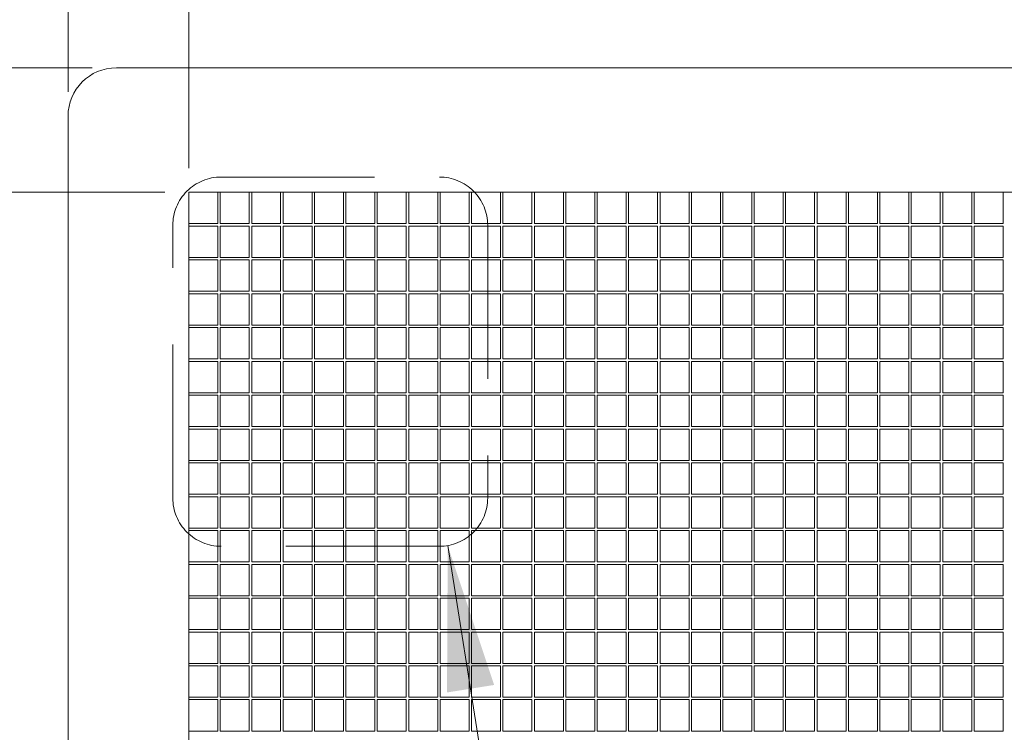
# Model space of a CAD drawing. Extents: x -299 to 677, y 13 to 274.
# Tile 8 of 16: x 457 to 478, y 140 to 155. Entities that reach past the tile are written whole.
import ezdxf

# ---------------------------------------------------------------- set-up
doc = ezdxf.new("R2010")
doc.units = 0
doc.linetypes.add('HIDDEN2', pattern=[4.7625, 3.175, -1.5875])
doc.layers.get('DEFPOINTS').update_dxf_attribs({"color": 252, "linetype": 'CONTINUOUS'})
for name, color, linetype, lineweight in [('-Dim_mm', 5, 'CONTINUOUS', 13), ('-Text', 7, 'CONTINUOUS', 9), ('AA Detail', 6, 'CONTINUOUS', 20), ('ACTIVE_AREA', 6, 'CONTINUOUS', 0), ('Detail Circle', 132, 'HIDDEN2', 20), ('VIEW_AREA', 44, 'CONTINUOUS', 20)]:
    doc.layers.add(name, color=color, linetype=linetype, lineweight=lineweight)
doc.styles.add('STYLE1', font='ARIAL.TTF')
doc.dimstyles.new('LO_mm', dxfattribs={"dimtxt": 2.6666, "dimasz": 3, "dimexe": 0.5, "dimexo": 0.5, "dimgap": 0.5, "dimtad": 1, "dimzin": 4, "dimdsep": 46, "dimtxsty": 'STYLE1', "dimcen": -2.5, "dimclrd": 256, "dimclre": 256, "dimclrt": 256, "dimadec": 0, "dimazin": 0, "dimtp": 0.5, "dimtm": 0.5, "dimtfac": 1, "dimtmove": 0, "dimatfit": 1, "dimfxl": 0, "dimtolj": 1, "dimtzin": 0, "dimlwd": -1, "dimlwe": -1, "dimarcsym": 0})

# ---------------------------------------------------------------- blocks, each defined once
blk = doc.blocks.new('va')
at = {"layer": 'VIEW_AREA'}
for p, q in [((453.829, 176.903), (534.779, 176.903)), ((452.829, 175.903), (452.829, 150.403))]:
    blk.add_line(p, q, dxfattribs=at)
blk.add_arc((453.829, 175.903), 1, 90, 180, dxfattribs=at)
blk = doc.blocks.new('*D65')
at = {"layer": '-Dim_mm'}
for p, q in [((460.28, 151.027), (436.088, 151.027)), ((436.588, 148.027), (436.588, 131.677)), ((460.28, 128.677), (436.088, 128.677))]:
    blk.add_line(p, q, dxfattribs=at)
for points in [[(436.088, 148.027), (437.088, 148.027), (436.588, 151.027)], [(436.088, 131.677), (437.088, 131.677), (436.588, 128.677)]]:
    blk.add_solid(points, dxfattribs=at)
at = {"layer": 'DEFPOINTS', "color": 0}
for p in [(460.78, 151.027), (436.588, 128.677), (460.78, 128.677)]:
    blk.add_point(p, dxfattribs=at)
at = {"layer": '-Dim_mm', "insert": (434.726, 139.852), "char_height": 2.6666, "attachment_point": 5, "rotation": 90, "style": 'STYLE1'}
blk.add_mtext('\\A1;22.35 AA', dxfattribs=at)
blk = doc.blocks.new('*D66')
at = {"layer": '-Dim_mm'}
for p, q in [((458.78, 153.602), (429.421, 153.602)), ((429.921, 150.602), (429.921, 129.102)), ((458.78, 126.102), (429.421, 126.102))]:
    blk.add_line(p, q, dxfattribs=at)
for points in [[(429.421, 150.602), (430.421, 150.602), (429.921, 153.602)], [(429.421, 129.102), (430.421, 129.102), (429.921, 126.102)]]:
    blk.add_solid(points, dxfattribs=at)
at = {"layer": 'DEFPOINTS', "color": 0}
for p in [(459.28, 153.602), (429.921, 126.102), (459.28, 126.102)]:
    blk.add_point(p, dxfattribs=at)
at = {"layer": '-Dim_mm', "insert": (428.06, 139.852), "char_height": 2.6666, "attachment_point": 5, "rotation": 90, "style": 'STYLE1'}
blk.add_mtext('\\A1;27.50 VA', dxfattribs=at)
blk = doc.blocks.new('*D69')
at = {"layer": '-Dim_mm'}
for p, q in [((460.78, 151.527), (460.78, 165.518)), ((538.73, 151.527), (538.73, 165.518)), ((535.73, 165.018), (463.78, 165.018))]:
    blk.add_line(p, q, dxfattribs=at)
for points in [[(463.78, 165.518), (463.78, 164.518), (460.78, 165.018)], [(535.73, 165.518), (535.73, 164.518), (538.73, 165.018)]]:
    blk.add_solid(points, dxfattribs=at)
at = {"layer": 'DEFPOINTS', "color": 0}
for p in [(460.78, 165.018), (460.78, 151.027), (538.73, 151.027)]:
    blk.add_point(p, dxfattribs=at)
at = {"layer": '-Dim_mm', "insert": (499.755, 166.88), "char_height": 2.6666, "attachment_point": 5, "style": 'STYLE1'}
blk.add_mtext('\\A1;77.95 Active Area', dxfattribs=at)
blk = doc.blocks.new('*D70')
at = {"layer": '-Dim_mm'}
for p, q in [((458.28, 153.102), (458.28, 172.185)), ((541.23, 153.102), (541.23, 172.185)), ((538.23, 171.685), (461.28, 171.685))]:
    blk.add_line(p, q, dxfattribs=at)
for points in [[(461.28, 172.185), (461.28, 171.185), (458.28, 171.685)], [(538.23, 172.185), (538.23, 171.185), (541.23, 171.685)]]:
    blk.add_solid(points, dxfattribs=at)
at = {"layer": 'DEFPOINTS', "color": 0}
for p in [(458.28, 171.685), (458.28, 152.602), (541.23, 152.602)]:
    blk.add_point(p, dxfattribs=at)
at = {"layer": '-Dim_mm', "insert": (499.755, 173.916), "char_height": 2.6666, "attachment_point": 5, "style": 'STYLE1'}
blk.add_mtext('\\A1;82.95 Viewing Area', dxfattribs=at)

msp = doc.modelspace()

# ---------------------------------------------------------------- linework, layer by layer
at = {"layer": 'AA Detail'}
msp.add_lwpolyline([(460.78, 151.027), (538.73, 151.027), (538.73, 128.677), (460.78, 128.677)], close=True, dxfattribs=at)
at = {"layer": 'ACTIVE_AREA'}
for points in [[(461.38, 150.377), (460.78, 150.377), (460.78, 151.027), (461.38, 151.027)], [(462.03, 150.377), (461.43, 150.377), (461.43, 151.027), (462.03, 151.027)], [(462.68, 150.377), (462.08, 150.377), (462.08, 151.027), (462.68, 151.027)], [(463.33, 150.377), (462.73, 150.377), (462.73, 151.027), (463.33, 151.027)], [(463.98, 150.377), (463.38, 150.377), (463.38, 151.027), (463.98, 151.027)], [(464.63, 150.377), (464.03, 150.377), (464.03, 151.027), (464.63, 151.027)], [(465.28, 150.377), (464.68, 150.377), (464.68, 151.027), (465.28, 151.027)], [(465.93, 150.377), (465.33, 150.377), (465.33, 151.027), (465.93, 151.027)], [(466.58, 150.377), (465.98, 150.377), (465.98, 151.027), (466.58, 151.027)], [(467.23, 150.377), (466.63, 150.377), (466.63, 151.027), (467.23, 151.027)], [(467.88, 150.377), (467.28, 150.377), (467.28, 151.027), (467.88, 151.027)], [(468.53, 150.377), (467.93, 150.377), (467.93, 151.027), (468.53, 151.027)], [(469.18, 150.377), (468.58, 150.377), (468.58, 151.027), (469.18, 151.027)], [(469.83, 150.377), (469.23, 150.377), (469.23, 151.027), (469.83, 151.027)], [(470.48, 150.377), (469.88, 150.377), (469.88, 151.027), (470.48, 151.027)], [(471.13, 150.377), (470.53, 150.377), (470.53, 151.027), (471.13, 151.027)], [(471.78, 150.377), (471.18, 150.377), (471.18, 151.027), (471.78, 151.027)], [(472.43, 150.377), (471.83, 150.377), (471.83, 151.027), (472.43, 151.027)], [(473.08, 150.377), (472.48, 150.377), (472.48, 151.027), (473.08, 151.027)], [(473.73, 150.377), (473.13, 150.377), (473.13, 151.027), (473.73, 151.027)], [(474.38, 150.377), (473.78, 150.377), (473.78, 151.027), (474.38, 151.027)], [(475.03, 150.377), (474.43, 150.377), (474.43, 151.027), (475.03, 151.027)], [(475.68, 150.377), (475.08, 150.377), (475.08, 151.027), (475.68, 151.027)], [(476.33, 150.377), (475.73, 150.377), (475.73, 151.027), (476.33, 151.027)], [(476.98, 150.377), (476.38, 150.377), (476.38, 151.027), (476.98, 151.027)], [(477.63, 150.377), (477.03, 150.377), (477.03, 151.027), (477.63, 151.027)], [(461.38, 149.677), (460.78, 149.677), (460.78, 150.327), (461.38, 150.327)], [(462.03, 149.677), (461.43, 149.677), (461.43, 150.327), (462.03, 150.327)], [(462.68, 149.677), (462.08, 149.677), (462.08, 150.327), (462.68, 150.327)], [(463.33, 149.677), (462.73, 149.677), (462.73, 150.327), (463.33, 150.327)], [(463.98, 149.677), (463.38, 149.677), (463.38, 150.327), (463.98, 150.327)], [(464.63, 149.677), (464.03, 149.677), (464.03, 150.327), (464.63, 150.327)], [(465.28, 149.677), (464.68, 149.677), (464.68, 150.327), (465.28, 150.327)], [(465.93, 149.677), (465.33, 149.677), (465.33, 150.327), (465.93, 150.327)], [(466.58, 149.677), (465.98, 149.677), (465.98, 150.327), (466.58, 150.327)], [(467.23, 149.677), (466.63, 149.677), (466.63, 150.327), (467.23, 150.327)], [(467.88, 149.677), (467.28, 149.677), (467.28, 150.327), (467.88, 150.327)], [(468.53, 149.677), (467.93, 149.677), (467.93, 150.327), (468.53, 150.327)], [(469.18, 149.677), (468.58, 149.677), (468.58, 150.327), (469.18, 150.327)], [(469.83, 149.677), (469.23, 149.677), (469.23, 150.327), (469.83, 150.327)], [(470.48, 149.677), (469.88, 149.677), (469.88, 150.327), (470.48, 150.327)], [(471.13, 149.677), (470.53, 149.677), (470.53, 150.327), (471.13, 150.327)], [(471.78, 149.677), (471.18, 149.677), (471.18, 150.327), (471.78, 150.327)], [(472.43, 149.677), (471.83, 149.677), (471.83, 150.327), (472.43, 150.327)], [(473.08, 149.677), (472.48, 149.677), (472.48, 150.327), (473.08, 150.327)], [(473.73, 149.677), (473.13, 149.677), (473.13, 150.327), (473.73, 150.327)], [(474.38, 149.677), (473.78, 149.677), (473.78, 150.327), (474.38, 150.327)], [(475.03, 149.677), (474.43, 149.677), (474.43, 150.327), (475.03, 150.327)], [(475.68, 149.677), (475.08, 149.677), (475.08, 150.327), (475.68, 150.327)], [(476.33, 149.677), (475.73, 149.677), (475.73, 150.327), (476.33, 150.327)], [(476.98, 149.677), (476.38, 149.677), (476.38, 150.327), (476.98, 150.327)], [(477.63, 149.677), (477.03, 149.677), (477.03, 150.327), (477.63, 150.327)], [(461.38, 148.977), (460.78, 148.977), (460.78, 149.627), (461.38, 149.627)], [(462.03, 148.977), (461.43, 148.977), (461.43, 149.627), (462.03, 149.627)], [(462.68, 148.977), (462.08, 148.977), (462.08, 149.627), (462.68, 149.627)], [(463.33, 148.977), (462.73, 148.977), (462.73, 149.627), (463.33, 149.627)], [(463.98, 148.977), (463.38, 148.977), (463.38, 149.627), (463.98, 149.627)], [(464.63, 148.977), (464.03, 148.977), (464.03, 149.627), (464.63, 149.627)], [(465.28, 148.977), (464.68, 148.977), (464.68, 149.627), (465.28, 149.627)], [(465.93, 148.977), (465.33, 148.977), (465.33, 149.627), (465.93, 149.627)], [(466.58, 148.977), (465.98, 148.977), (465.98, 149.627), (466.58, 149.627)], [(467.23, 148.977), (466.63, 148.977), (466.63, 149.627), (467.23, 149.627)], [(467.88, 148.977), (467.28, 148.977), (467.28, 149.627), (467.88, 149.627)], [(468.53, 148.977), (467.93, 148.977), (467.93, 149.627), (468.53, 149.627)], [(469.18, 148.977), (468.58, 148.977), (468.58, 149.627), (469.18, 149.627)], [(469.83, 148.977), (469.23, 148.977), (469.23, 149.627), (469.83, 149.627)], [(470.48, 148.977), (469.88, 148.977), (469.88, 149.627), (470.48, 149.627)], [(471.13, 148.977), (470.53, 148.977), (470.53, 149.627), (471.13, 149.627)], [(471.78, 148.977), (471.18, 148.977), (471.18, 149.627), (471.78, 149.627)], [(472.43, 148.977), (471.83, 148.977), (471.83, 149.627), (472.43, 149.627)], [(473.08, 148.977), (472.48, 148.977), (472.48, 149.627), (473.08, 149.627)], [(473.73, 148.977), (473.13, 148.977), (473.13, 149.627), (473.73, 149.627)], [(474.38, 148.977), (473.78, 148.977), (473.78, 149.627), (474.38, 149.627)], [(475.03, 148.977), (474.43, 148.977), (474.43, 149.627), (475.03, 149.627)], [(475.68, 148.977), (475.08, 148.977), (475.08, 149.627), (475.68, 149.627)], [(476.33, 148.977), (475.73, 148.977), (475.73, 149.627), (476.33, 149.627)], [(476.98, 148.977), (476.38, 148.977), (476.38, 149.627), (476.98, 149.627)], [(477.63, 148.977), (477.03, 148.977), (477.03, 149.627), (477.63, 149.627)], [(461.38, 148.277), (460.78, 148.277), (460.78, 148.927), (461.38, 148.927)], [(462.03, 148.277), (461.43, 148.277), (461.43, 148.927), (462.03, 148.927)], [(462.68, 148.277), (462.08, 148.277), (462.08, 148.927), (462.68, 148.927)], [(463.33, 148.277), (462.73, 148.277), (462.73, 148.927), (463.33, 148.927)], [(463.98, 148.277), (463.38, 148.277), (463.38, 148.927), (463.98, 148.927)], [(464.63, 148.277), (464.03, 148.277), (464.03, 148.927), (464.63, 148.927)], [(465.28, 148.277), (464.68, 148.277), (464.68, 148.927), (465.28, 148.927)], [(465.93, 148.277), (465.33, 148.277), (465.33, 148.927), (465.93, 148.927)], [(466.58, 148.277), (465.98, 148.277), (465.98, 148.927), (466.58, 148.927)], [(467.23, 148.277), (466.63, 148.277), (466.63, 148.927), (467.23, 148.927)], [(467.88, 148.277), (467.28, 148.277), (467.28, 148.927), (467.88, 148.927)], [(468.53, 148.277), (467.93, 148.277), (467.93, 148.927), (468.53, 148.927)], [(469.18, 148.277), (468.58, 148.277), (468.58, 148.927), (469.18, 148.927)], [(469.83, 148.277), (469.23, 148.277), (469.23, 148.927), (469.83, 148.927)], [(470.48, 148.277), (469.88, 148.277), (469.88, 148.927), (470.48, 148.927)], [(471.13, 148.277), (470.53, 148.277), (470.53, 148.927), (471.13, 148.927)], [(471.78, 148.277), (471.18, 148.277), (471.18, 148.927), (471.78, 148.927)], [(472.43, 148.277), (471.83, 148.277), (471.83, 148.927), (472.43, 148.927)], [(473.08, 148.277), (472.48, 148.277), (472.48, 148.927), (473.08, 148.927)], [(473.73, 148.277), (473.13, 148.277), (473.13, 148.927), (473.73, 148.927)], [(474.38, 148.277), (473.78, 148.277), (473.78, 148.927), (474.38, 148.927)], [(475.03, 148.277), (474.43, 148.277), (474.43, 148.927), (475.03, 148.927)], [(475.68, 148.277), (475.08, 148.277), (475.08, 148.927), (475.68, 148.927)], [(476.33, 148.277), (475.73, 148.277), (475.73, 148.927), (476.33, 148.927)], [(476.98, 148.277), (476.38, 148.277), (476.38, 148.927), (476.98, 148.927)], [(477.63, 148.277), (477.03, 148.277), (477.03, 148.927), (477.63, 148.927)], [(461.38, 147.577), (460.78, 147.577), (460.78, 148.227), (461.38, 148.227)], [(462.03, 147.577), (461.43, 147.577), (461.43, 148.227), (462.03, 148.227)], [(462.68, 147.577), (462.08, 147.577), (462.08, 148.227), (462.68, 148.227)], [(463.33, 147.577), (462.73, 147.577), (462.73, 148.227), (463.33, 148.227)], [(463.98, 147.577), (463.38, 147.577), (463.38, 148.227), (463.98, 148.227)], [(464.63, 147.577), (464.03, 147.577), (464.03, 148.227), (464.63, 148.227)], [(465.28, 147.577), (464.68, 147.577), (464.68, 148.227), (465.28, 148.227)], [(465.93, 147.577), (465.33, 147.577), (465.33, 148.227), (465.93, 148.227)], [(466.58, 147.577), (465.98, 147.577), (465.98, 148.227), (466.58, 148.227)], [(467.23, 147.577), (466.63, 147.577), (466.63, 148.227), (467.23, 148.227)], [(467.88, 147.577), (467.28, 147.577), (467.28, 148.227), (467.88, 148.227)], [(468.53, 147.577), (467.93, 147.577), (467.93, 148.227), (468.53, 148.227)], [(469.18, 147.577), (468.58, 147.577), (468.58, 148.227), (469.18, 148.227)], [(469.83, 147.577), (469.23, 147.577), (469.23, 148.227), (469.83, 148.227)], [(470.48, 147.577), (469.88, 147.577), (469.88, 148.227), (470.48, 148.227)], [(471.13, 147.577), (470.53, 147.577), (470.53, 148.227), (471.13, 148.227)], [(471.78, 147.577), (471.18, 147.577), (471.18, 148.227), (471.78, 148.227)], [(472.43, 147.577), (471.83, 147.577), (471.83, 148.227), (472.43, 148.227)], [(473.08, 147.577), (472.48, 147.577), (472.48, 148.227), (473.08, 148.227)], [(473.73, 147.577), (473.13, 147.577), (473.13, 148.227), (473.73, 148.227)], [(474.38, 147.577), (473.78, 147.577), (473.78, 148.227), (474.38, 148.227)], [(475.03, 147.577), (474.43, 147.577), (474.43, 148.227), (475.03, 148.227)], [(475.68, 147.577), (475.08, 147.577), (475.08, 148.227), (475.68, 148.227)], [(476.33, 147.577), (475.73, 147.577), (475.73, 148.227), (476.33, 148.227)], [(476.98, 147.577), (476.38, 147.577), (476.38, 148.227), (476.98, 148.227)], [(477.63, 147.577), (477.03, 147.577), (477.03, 148.227), (477.63, 148.227)], [(461.38, 146.877), (460.78, 146.877), (460.78, 147.527), (461.38, 147.527)], [(462.03, 146.877), (461.43, 146.877), (461.43, 147.527), (462.03, 147.527)], [(462.68, 146.877), (462.08, 146.877), (462.08, 147.527), (462.68, 147.527)], [(463.33, 146.877), (462.73, 146.877), (462.73, 147.527), (463.33, 147.527)], [(463.98, 146.877), (463.38, 146.877), (463.38, 147.527), (463.98, 147.527)], [(464.63, 146.877), (464.03, 146.877), (464.03, 147.527), (464.63, 147.527)], [(465.28, 146.877), (464.68, 146.877), (464.68, 147.527), (465.28, 147.527)], [(465.93, 146.877), (465.33, 146.877), (465.33, 147.527), (465.93, 147.527)], [(466.58, 146.877), (465.98, 146.877), (465.98, 147.527), (466.58, 147.527)], [(467.23, 146.877), (466.63, 146.877), (466.63, 147.527), (467.23, 147.527)], [(467.88, 146.877), (467.28, 146.877), (467.28, 147.527), (467.88, 147.527)], [(468.53, 146.877), (467.93, 146.877), (467.93, 147.527), (468.53, 147.527)], [(469.18, 146.877), (468.58, 146.877), (468.58, 147.527), (469.18, 147.527)], [(469.83, 146.877), (469.23, 146.877), (469.23, 147.527), (469.83, 147.527)], [(470.48, 146.877), (469.88, 146.877), (469.88, 147.527), (470.48, 147.527)], [(471.13, 146.877), (470.53, 146.877), (470.53, 147.527), (471.13, 147.527)], [(471.78, 146.877), (471.18, 146.877), (471.18, 147.527), (471.78, 147.527)], [(472.43, 146.877), (471.83, 146.877), (471.83, 147.527), (472.43, 147.527)], [(473.08, 146.877), (472.48, 146.877), (472.48, 147.527), (473.08, 147.527)], [(473.73, 146.877), (473.13, 146.877), (473.13, 147.527), (473.73, 147.527)], [(474.38, 146.877), (473.78, 146.877), (473.78, 147.527), (474.38, 147.527)], [(475.03, 146.877), (474.43, 146.877), (474.43, 147.527), (475.03, 147.527)], [(475.68, 146.877), (475.08, 146.877), (475.08, 147.527), (475.68, 147.527)], [(476.33, 146.877), (475.73, 146.877), (475.73, 147.527), (476.33, 147.527)], [(476.98, 146.877), (476.38, 146.877), (476.38, 147.527), (476.98, 147.527)], [(477.63, 146.877), (477.03, 146.877), (477.03, 147.527), (477.63, 147.527)], [(461.38, 146.177), (460.78, 146.177), (460.78, 146.827), (461.38, 146.827)], [(462.03, 146.177), (461.43, 146.177), (461.43, 146.827), (462.03, 146.827)], [(462.68, 146.177), (462.08, 146.177), (462.08, 146.827), (462.68, 146.827)], [(463.33, 146.177), (462.73, 146.177), (462.73, 146.827), (463.33, 146.827)], [(463.98, 146.177), (463.38, 146.177), (463.38, 146.827), (463.98, 146.827)], [(464.63, 146.177), (464.03, 146.177), (464.03, 146.827), (464.63, 146.827)], [(465.28, 146.177), (464.68, 146.177), (464.68, 146.827), (465.28, 146.827)], [(465.93, 146.177), (465.33, 146.177), (465.33, 146.827), (465.93, 146.827)], [(466.58, 146.177), (465.98, 146.177), (465.98, 146.827), (466.58, 146.827)], [(467.23, 146.177), (466.63, 146.177), (466.63, 146.827), (467.23, 146.827)], [(467.88, 146.177), (467.28, 146.177), (467.28, 146.827), (467.88, 146.827)], [(468.53, 146.177), (467.93, 146.177), (467.93, 146.827), (468.53, 146.827)], [(469.18, 146.177), (468.58, 146.177), (468.58, 146.827), (469.18, 146.827)], [(469.83, 146.177), (469.23, 146.177), (469.23, 146.827), (469.83, 146.827)], [(470.48, 146.177), (469.88, 146.177), (469.88, 146.827), (470.48, 146.827)], [(471.13, 146.177), (470.53, 146.177), (470.53, 146.827), (471.13, 146.827)], [(471.78, 146.177), (471.18, 146.177), (471.18, 146.827), (471.78, 146.827)], [(472.43, 146.177), (471.83, 146.177), (471.83, 146.827), (472.43, 146.827)], [(473.08, 146.177), (472.48, 146.177), (472.48, 146.827), (473.08, 146.827)], [(473.73, 146.177), (473.13, 146.177), (473.13, 146.827), (473.73, 146.827)], [(474.38, 146.177), (473.78, 146.177), (473.78, 146.827), (474.38, 146.827)], [(475.03, 146.177), (474.43, 146.177), (474.43, 146.827), (475.03, 146.827)], [(475.68, 146.177), (475.08, 146.177), (475.08, 146.827), (475.68, 146.827)], [(476.33, 146.177), (475.73, 146.177), (475.73, 146.827), (476.33, 146.827)], [(476.98, 146.177), (476.38, 146.177), (476.38, 146.827), (476.98, 146.827)], [(477.63, 146.177), (477.03, 146.177), (477.03, 146.827), (477.63, 146.827)], [(461.38, 145.477), (460.78, 145.477), (460.78, 146.127), (461.38, 146.127)], [(462.03, 145.477), (461.43, 145.477), (461.43, 146.127), (462.03, 146.127)], [(462.68, 145.477), (462.08, 145.477), (462.08, 146.127), (462.68, 146.127)], [(463.33, 145.477), (462.73, 145.477), (462.73, 146.127), (463.33, 146.127)], [(463.98, 145.477), (463.38, 145.477), (463.38, 146.127), (463.98, 146.127)], [(464.63, 145.477), (464.03, 145.477), (464.03, 146.127), (464.63, 146.127)], [(465.28, 145.477), (464.68, 145.477), (464.68, 146.127), (465.28, 146.127)], [(465.93, 145.477), (465.33, 145.477), (465.33, 146.127), (465.93, 146.127)], [(466.58, 145.477), (465.98, 145.477), (465.98, 146.127), (466.58, 146.127)], [(467.23, 145.477), (466.63, 145.477), (466.63, 146.127), (467.23, 146.127)], [(467.88, 145.477), (467.28, 145.477), (467.28, 146.127), (467.88, 146.127)], [(468.53, 145.477), (467.93, 145.477), (467.93, 146.127), (468.53, 146.127)], [(469.18, 145.477), (468.58, 145.477), (468.58, 146.127), (469.18, 146.127)], [(469.83, 145.477), (469.23, 145.477), (469.23, 146.127), (469.83, 146.127)], [(470.48, 145.477), (469.88, 145.477), (469.88, 146.127), (470.48, 146.127)], [(471.13, 145.477), (470.53, 145.477), (470.53, 146.127), (471.13, 146.127)], [(471.78, 145.477), (471.18, 145.477), (471.18, 146.127), (471.78, 146.127)], [(472.43, 145.477), (471.83, 145.477), (471.83, 146.127), (472.43, 146.127)], [(473.08, 145.477), (472.48, 145.477), (472.48, 146.127), (473.08, 146.127)], [(473.73, 145.477), (473.13, 145.477), (473.13, 146.127), (473.73, 146.127)], [(474.38, 145.477), (473.78, 145.477), (473.78, 146.127), (474.38, 146.127)], [(475.03, 145.477), (474.43, 145.477), (474.43, 146.127), (475.03, 146.127)], [(475.68, 145.477), (475.08, 145.477), (475.08, 146.127), (475.68, 146.127)], [(476.33, 145.477), (475.73, 145.477), (475.73, 146.127), (476.33, 146.127)], [(476.98, 145.477), (476.38, 145.477), (476.38, 146.127), (476.98, 146.127)], [(477.63, 145.477), (477.03, 145.477), (477.03, 146.127), (477.63, 146.127)], [(461.38, 144.777), (460.78, 144.777), (460.78, 145.427), (461.38, 145.427)], [(462.03, 144.777), (461.43, 144.777), (461.43, 145.427), (462.03, 145.427)], [(462.68, 144.777), (462.08, 144.777), (462.08, 145.427), (462.68, 145.427)], [(463.33, 144.777), (462.73, 144.777), (462.73, 145.427), (463.33, 145.427)], [(463.98, 144.777), (463.38, 144.777), (463.38, 145.427), (463.98, 145.427)], [(464.63, 144.777), (464.03, 144.777), (464.03, 145.427), (464.63, 145.427)], [(465.28, 144.777), (464.68, 144.777), (464.68, 145.427), (465.28, 145.427)], [(465.93, 144.777), (465.33, 144.777), (465.33, 145.427), (465.93, 145.427)], [(466.58, 144.777), (465.98, 144.777), (465.98, 145.427), (466.58, 145.427)], [(467.23, 144.777), (466.63, 144.777), (466.63, 145.427), (467.23, 145.427)], [(467.88, 144.777), (467.28, 144.777), (467.28, 145.427), (467.88, 145.427)], [(468.53, 144.777), (467.93, 144.777), (467.93, 145.427), (468.53, 145.427)], [(469.18, 144.777), (468.58, 144.777), (468.58, 145.427), (469.18, 145.427)], [(469.83, 144.777), (469.23, 144.777), (469.23, 145.427), (469.83, 145.427)], [(470.48, 144.777), (469.88, 144.777), (469.88, 145.427), (470.48, 145.427)], [(471.13, 144.777), (470.53, 144.777), (470.53, 145.427), (471.13, 145.427)], [(471.78, 144.777), (471.18, 144.777), (471.18, 145.427), (471.78, 145.427)], [(472.43, 144.777), (471.83, 144.777), (471.83, 145.427), (472.43, 145.427)], [(473.08, 144.777), (472.48, 144.777), (472.48, 145.427), (473.08, 145.427)], [(473.73, 144.777), (473.13, 144.777), (473.13, 145.427), (473.73, 145.427)], [(474.38, 144.777), (473.78, 144.777), (473.78, 145.427), (474.38, 145.427)], [(475.03, 144.777), (474.43, 144.777), (474.43, 145.427), (475.03, 145.427)], [(475.68, 144.777), (475.08, 144.777), (475.08, 145.427), (475.68, 145.427)], [(476.33, 144.777), (475.73, 144.777), (475.73, 145.427), (476.33, 145.427)], [(476.98, 144.777), (476.38, 144.777), (476.38, 145.427), (476.98, 145.427)], [(477.63, 144.777), (477.03, 144.777), (477.03, 145.427), (477.63, 145.427)], [(461.38, 144.077), (460.78, 144.077), (460.78, 144.727), (461.38, 144.727)], [(462.03, 144.077), (461.43, 144.077), (461.43, 144.727), (462.03, 144.727)], [(462.68, 144.077), (462.08, 144.077), (462.08, 144.727), (462.68, 144.727)], [(463.33, 144.077), (462.73, 144.077), (462.73, 144.727), (463.33, 144.727)], [(463.98, 144.077), (463.38, 144.077), (463.38, 144.727), (463.98, 144.727)], [(464.63, 144.077), (464.03, 144.077), (464.03, 144.727), (464.63, 144.727)], [(465.28, 144.077), (464.68, 144.077), (464.68, 144.727), (465.28, 144.727)], [(465.93, 144.077), (465.33, 144.077), (465.33, 144.727), (465.93, 144.727)], [(466.58, 144.077), (465.98, 144.077), (465.98, 144.727), (466.58, 144.727)], [(467.23, 144.077), (466.63, 144.077), (466.63, 144.727), (467.23, 144.727)], [(467.88, 144.077), (467.28, 144.077), (467.28, 144.727), (467.88, 144.727)], [(468.53, 144.077), (467.93, 144.077), (467.93, 144.727), (468.53, 144.727)], [(469.18, 144.077), (468.58, 144.077), (468.58, 144.727), (469.18, 144.727)], [(469.83, 144.077), (469.23, 144.077), (469.23, 144.727), (469.83, 144.727)], [(470.48, 144.077), (469.88, 144.077), (469.88, 144.727), (470.48, 144.727)], [(471.13, 144.077), (470.53, 144.077), (470.53, 144.727), (471.13, 144.727)], [(471.78, 144.077), (471.18, 144.077), (471.18, 144.727), (471.78, 144.727)], [(472.43, 144.077), (471.83, 144.077), (471.83, 144.727), (472.43, 144.727)], [(473.08, 144.077), (472.48, 144.077), (472.48, 144.727), (473.08, 144.727)], [(473.73, 144.077), (473.13, 144.077), (473.13, 144.727), (473.73, 144.727)], [(474.38, 144.077), (473.78, 144.077), (473.78, 144.727), (474.38, 144.727)], [(475.03, 144.077), (474.43, 144.077), (474.43, 144.727), (475.03, 144.727)], [(475.68, 144.077), (475.08, 144.077), (475.08, 144.727), (475.68, 144.727)], [(476.33, 144.077), (475.73, 144.077), (475.73, 144.727), (476.33, 144.727)], [(476.98, 144.077), (476.38, 144.077), (476.38, 144.727), (476.98, 144.727)], [(477.63, 144.077), (477.03, 144.077), (477.03, 144.727), (477.63, 144.727)], [(461.38, 143.377), (460.78, 143.377), (460.78, 144.027), (461.38, 144.027)], [(462.03, 143.377), (461.43, 143.377), (461.43, 144.027), (462.03, 144.027)], [(462.68, 143.377), (462.08, 143.377), (462.08, 144.027), (462.68, 144.027)], [(463.33, 143.377), (462.73, 143.377), (462.73, 144.027), (463.33, 144.027)], [(463.98, 143.377), (463.38, 143.377), (463.38, 144.027), (463.98, 144.027)], [(464.63, 143.377), (464.03, 143.377), (464.03, 144.027), (464.63, 144.027)], [(465.28, 143.377), (464.68, 143.377), (464.68, 144.027), (465.28, 144.027)], [(465.93, 143.377), (465.33, 143.377), (465.33, 144.027), (465.93, 144.027)], [(466.58, 143.377), (465.98, 143.377), (465.98, 144.027), (466.58, 144.027)], [(467.23, 143.377), (466.63, 143.377), (466.63, 144.027), (467.23, 144.027)], [(467.88, 143.377), (467.28, 143.377), (467.28, 144.027), (467.88, 144.027)], [(468.53, 143.377), (467.93, 143.377), (467.93, 144.027), (468.53, 144.027)], [(469.18, 143.377), (468.58, 143.377), (468.58, 144.027), (469.18, 144.027)], [(469.83, 143.377), (469.23, 143.377), (469.23, 144.027), (469.83, 144.027)], [(470.48, 143.377), (469.88, 143.377), (469.88, 144.027), (470.48, 144.027)], [(471.13, 143.377), (470.53, 143.377), (470.53, 144.027), (471.13, 144.027)], [(471.78, 143.377), (471.18, 143.377), (471.18, 144.027), (471.78, 144.027)], [(472.43, 143.377), (471.83, 143.377), (471.83, 144.027), (472.43, 144.027)], [(473.08, 143.377), (472.48, 143.377), (472.48, 144.027), (473.08, 144.027)], [(473.73, 143.377), (473.13, 143.377), (473.13, 144.027), (473.73, 144.027)], [(474.38, 143.377), (473.78, 143.377), (473.78, 144.027), (474.38, 144.027)], [(475.03, 143.377), (474.43, 143.377), (474.43, 144.027), (475.03, 144.027)], [(475.68, 143.377), (475.08, 143.377), (475.08, 144.027), (475.68, 144.027)], [(476.33, 143.377), (475.73, 143.377), (475.73, 144.027), (476.33, 144.027)], [(476.98, 143.377), (476.38, 143.377), (476.38, 144.027), (476.98, 144.027)], [(477.63, 143.377), (477.03, 143.377), (477.03, 144.027), (477.63, 144.027)], [(461.38, 142.677), (460.78, 142.677), (460.78, 143.327), (461.38, 143.327)], [(462.03, 142.677), (461.43, 142.677), (461.43, 143.327), (462.03, 143.327)], [(462.68, 142.677), (462.08, 142.677), (462.08, 143.327), (462.68, 143.327)], [(463.33, 142.677), (462.73, 142.677), (462.73, 143.327), (463.33, 143.327)], [(463.98, 142.677), (463.38, 142.677), (463.38, 143.327), (463.98, 143.327)], [(464.63, 142.677), (464.03, 142.677), (464.03, 143.327), (464.63, 143.327)], [(465.28, 142.677), (464.68, 142.677), (464.68, 143.327), (465.28, 143.327)], [(465.93, 142.677), (465.33, 142.677), (465.33, 143.327), (465.93, 143.327)], [(466.58, 142.677), (465.98, 142.677), (465.98, 143.327), (466.58, 143.327)], [(467.23, 142.677), (466.63, 142.677), (466.63, 143.327), (467.23, 143.327)], [(467.88, 142.677), (467.28, 142.677), (467.28, 143.327), (467.88, 143.327)], [(468.53, 142.677), (467.93, 142.677), (467.93, 143.327), (468.53, 143.327)], [(469.18, 142.677), (468.58, 142.677), (468.58, 143.327), (469.18, 143.327)], [(469.83, 142.677), (469.23, 142.677), (469.23, 143.327), (469.83, 143.327)], [(470.48, 142.677), (469.88, 142.677), (469.88, 143.327), (470.48, 143.327)], [(471.13, 142.677), (470.53, 142.677), (470.53, 143.327), (471.13, 143.327)], [(471.78, 142.677), (471.18, 142.677), (471.18, 143.327), (471.78, 143.327)], [(472.43, 142.677), (471.83, 142.677), (471.83, 143.327), (472.43, 143.327)], [(473.08, 142.677), (472.48, 142.677), (472.48, 143.327), (473.08, 143.327)], [(473.73, 142.677), (473.13, 142.677), (473.13, 143.327), (473.73, 143.327)], [(474.38, 142.677), (473.78, 142.677), (473.78, 143.327), (474.38, 143.327)], [(475.03, 142.677), (474.43, 142.677), (474.43, 143.327), (475.03, 143.327)], [(475.68, 142.677), (475.08, 142.677), (475.08, 143.327), (475.68, 143.327)], [(476.33, 142.677), (475.73, 142.677), (475.73, 143.327), (476.33, 143.327)], [(476.98, 142.677), (476.38, 142.677), (476.38, 143.327), (476.98, 143.327)], [(477.63, 142.677), (477.03, 142.677), (477.03, 143.327), (477.63, 143.327)], [(461.38, 141.977), (460.78, 141.977), (460.78, 142.627), (461.38, 142.627)], [(462.03, 141.977), (461.43, 141.977), (461.43, 142.627), (462.03, 142.627)], [(462.68, 141.977), (462.08, 141.977), (462.08, 142.627), (462.68, 142.627)], [(463.33, 141.977), (462.73, 141.977), (462.73, 142.627), (463.33, 142.627)], [(463.98, 141.977), (463.38, 141.977), (463.38, 142.627), (463.98, 142.627)], [(464.63, 141.977), (464.03, 141.977), (464.03, 142.627), (464.63, 142.627)], [(465.28, 141.977), (464.68, 141.977), (464.68, 142.627), (465.28, 142.627)], [(465.93, 141.977), (465.33, 141.977), (465.33, 142.627), (465.93, 142.627)], [(466.58, 141.977), (465.98, 141.977), (465.98, 142.627), (466.58, 142.627)], [(467.23, 141.977), (466.63, 141.977), (466.63, 142.627), (467.23, 142.627)], [(467.88, 141.977), (467.28, 141.977), (467.28, 142.627), (467.88, 142.627)], [(468.53, 141.977), (467.93, 141.977), (467.93, 142.627), (468.53, 142.627)], [(469.18, 141.977), (468.58, 141.977), (468.58, 142.627), (469.18, 142.627)], [(469.83, 141.977), (469.23, 141.977), (469.23, 142.627), (469.83, 142.627)], [(470.48, 141.977), (469.88, 141.977), (469.88, 142.627), (470.48, 142.627)], [(471.13, 141.977), (470.53, 141.977), (470.53, 142.627), (471.13, 142.627)], [(471.78, 141.977), (471.18, 141.977), (471.18, 142.627), (471.78, 142.627)], [(472.43, 141.977), (471.83, 141.977), (471.83, 142.627), (472.43, 142.627)], [(473.08, 141.977), (472.48, 141.977), (472.48, 142.627), (473.08, 142.627)], [(473.73, 141.977), (473.13, 141.977), (473.13, 142.627), (473.73, 142.627)], [(474.38, 141.977), (473.78, 141.977), (473.78, 142.627), (474.38, 142.627)], [(475.03, 141.977), (474.43, 141.977), (474.43, 142.627), (475.03, 142.627)], [(475.68, 141.977), (475.08, 141.977), (475.08, 142.627), (475.68, 142.627)], [(476.33, 141.977), (475.73, 141.977), (475.73, 142.627), (476.33, 142.627)], [(476.98, 141.977), (476.38, 141.977), (476.38, 142.627), (476.98, 142.627)], [(477.63, 141.977), (477.03, 141.977), (477.03, 142.627), (477.63, 142.627)], [(461.38, 141.277), (460.78, 141.277), (460.78, 141.927), (461.38, 141.927)], [(462.03, 141.277), (461.43, 141.277), (461.43, 141.927), (462.03, 141.927)], [(462.68, 141.277), (462.08, 141.277), (462.08, 141.927), (462.68, 141.927)], [(463.33, 141.277), (462.73, 141.277), (462.73, 141.927), (463.33, 141.927)], [(463.98, 141.277), (463.38, 141.277), (463.38, 141.927), (463.98, 141.927)], [(464.63, 141.277), (464.03, 141.277), (464.03, 141.927), (464.63, 141.927)], [(465.28, 141.277), (464.68, 141.277), (464.68, 141.927), (465.28, 141.927)], [(465.93, 141.277), (465.33, 141.277), (465.33, 141.927), (465.93, 141.927)], [(466.58, 141.277), (465.98, 141.277), (465.98, 141.927), (466.58, 141.927)], [(467.23, 141.277), (466.63, 141.277), (466.63, 141.927), (467.23, 141.927)], [(467.88, 141.277), (467.28, 141.277), (467.28, 141.927), (467.88, 141.927)], [(468.53, 141.277), (467.93, 141.277), (467.93, 141.927), (468.53, 141.927)], [(469.18, 141.277), (468.58, 141.277), (468.58, 141.927), (469.18, 141.927)], [(469.83, 141.277), (469.23, 141.277), (469.23, 141.927), (469.83, 141.927)], [(470.48, 141.277), (469.88, 141.277), (469.88, 141.927), (470.48, 141.927)], [(471.13, 141.277), (470.53, 141.277), (470.53, 141.927), (471.13, 141.927)], [(471.78, 141.277), (471.18, 141.277), (471.18, 141.927), (471.78, 141.927)], [(472.43, 141.277), (471.83, 141.277), (471.83, 141.927), (472.43, 141.927)], [(473.08, 141.277), (472.48, 141.277), (472.48, 141.927), (473.08, 141.927)], [(473.73, 141.277), (473.13, 141.277), (473.13, 141.927), (473.73, 141.927)], [(474.38, 141.277), (473.78, 141.277), (473.78, 141.927), (474.38, 141.927)], [(475.03, 141.277), (474.43, 141.277), (474.43, 141.927), (475.03, 141.927)], [(475.68, 141.277), (475.08, 141.277), (475.08, 141.927), (475.68, 141.927)], [(476.33, 141.277), (475.73, 141.277), (475.73, 141.927), (476.33, 141.927)], [(476.98, 141.277), (476.38, 141.277), (476.38, 141.927), (476.98, 141.927)], [(477.63, 141.277), (477.03, 141.277), (477.03, 141.927), (477.63, 141.927)], [(461.38, 140.577), (460.78, 140.577), (460.78, 141.227), (461.38, 141.227)], [(462.03, 140.577), (461.43, 140.577), (461.43, 141.227), (462.03, 141.227)], [(462.68, 140.577), (462.08, 140.577), (462.08, 141.227), (462.68, 141.227)], [(463.33, 140.577), (462.73, 140.577), (462.73, 141.227), (463.33, 141.227)], [(463.98, 140.577), (463.38, 140.577), (463.38, 141.227), (463.98, 141.227)], [(464.63, 140.577), (464.03, 140.577), (464.03, 141.227), (464.63, 141.227)], [(465.28, 140.577), (464.68, 140.577), (464.68, 141.227), (465.28, 141.227)], [(465.93, 140.577), (465.33, 140.577), (465.33, 141.227), (465.93, 141.227)], [(466.58, 140.577), (465.98, 140.577), (465.98, 141.227), (466.58, 141.227)], [(467.23, 140.577), (466.63, 140.577), (466.63, 141.227), (467.23, 141.227)], [(467.88, 140.577), (467.28, 140.577), (467.28, 141.227), (467.88, 141.227)], [(468.53, 140.577), (467.93, 140.577), (467.93, 141.227), (468.53, 141.227)], [(469.18, 140.577), (468.58, 140.577), (468.58, 141.227), (469.18, 141.227)], [(469.83, 140.577), (469.23, 140.577), (469.23, 141.227), (469.83, 141.227)], [(470.48, 140.577), (469.88, 140.577), (469.88, 141.227), (470.48, 141.227)], [(471.13, 140.577), (470.53, 140.577), (470.53, 141.227), (471.13, 141.227)], [(471.78, 140.577), (471.18, 140.577), (471.18, 141.227), (471.78, 141.227)], [(472.43, 140.577), (471.83, 140.577), (471.83, 141.227), (472.43, 141.227)], [(473.08, 140.577), (472.48, 140.577), (472.48, 141.227), (473.08, 141.227)], [(473.73, 140.577), (473.13, 140.577), (473.13, 141.227), (473.73, 141.227)], [(474.38, 140.577), (473.78, 140.577), (473.78, 141.227), (474.38, 141.227)], [(475.03, 140.577), (474.43, 140.577), (474.43, 141.227), (475.03, 141.227)], [(475.68, 140.577), (475.08, 140.577), (475.08, 141.227), (475.68, 141.227)], [(476.33, 140.577), (475.73, 140.577), (475.73, 141.227), (476.33, 141.227)], [(476.98, 140.577), (476.38, 140.577), (476.38, 141.227), (476.98, 141.227)], [(477.63, 140.577), (477.03, 140.577), (477.03, 141.227), (477.63, 141.227)], [(461.38, 139.877), (460.78, 139.877), (460.78, 140.527), (461.38, 140.527)], [(462.03, 139.877), (461.43, 139.877), (461.43, 140.527), (462.03, 140.527)], [(462.68, 139.877), (462.08, 139.877), (462.08, 140.527), (462.68, 140.527)], [(463.33, 139.877), (462.73, 139.877), (462.73, 140.527), (463.33, 140.527)], [(463.98, 139.877), (463.38, 139.877), (463.38, 140.527), (463.98, 140.527)], [(464.63, 139.877), (464.03, 139.877), (464.03, 140.527), (464.63, 140.527)], [(465.28, 139.877), (464.68, 139.877), (464.68, 140.527), (465.28, 140.527)], [(465.93, 139.877), (465.33, 139.877), (465.33, 140.527), (465.93, 140.527)], [(466.58, 139.877), (465.98, 139.877), (465.98, 140.527), (466.58, 140.527)], [(467.23, 139.877), (466.63, 139.877), (466.63, 140.527), (467.23, 140.527)], [(467.88, 139.877), (467.28, 139.877), (467.28, 140.527), (467.88, 140.527)], [(468.53, 139.877), (467.93, 139.877), (467.93, 140.527), (468.53, 140.527)], [(469.18, 139.877), (468.58, 139.877), (468.58, 140.527), (469.18, 140.527)], [(469.83, 139.877), (469.23, 139.877), (469.23, 140.527), (469.83, 140.527)], [(470.48, 139.877), (469.88, 139.877), (469.88, 140.527), (470.48, 140.527)], [(471.13, 139.877), (470.53, 139.877), (470.53, 140.527), (471.13, 140.527)], [(471.78, 139.877), (471.18, 139.877), (471.18, 140.527), (471.78, 140.527)], [(472.43, 139.877), (471.83, 139.877), (471.83, 140.527), (472.43, 140.527)], [(473.08, 139.877), (472.48, 139.877), (472.48, 140.527), (473.08, 140.527)], [(473.73, 139.877), (473.13, 139.877), (473.13, 140.527), (473.73, 140.527)], [(474.38, 139.877), (473.78, 139.877), (473.78, 140.527), (474.38, 140.527)], [(475.03, 139.877), (474.43, 139.877), (474.43, 140.527), (475.03, 140.527)], [(475.68, 139.877), (475.08, 139.877), (475.08, 140.527), (475.68, 140.527)], [(476.33, 139.877), (475.73, 139.877), (475.73, 140.527), (476.33, 140.527)], [(476.98, 139.877), (476.38, 139.877), (476.38, 140.527), (476.98, 140.527)], [(477.63, 139.877), (477.03, 139.877), (477.03, 140.527), (477.63, 140.527)]]:
    msp.add_lwpolyline(points, close=True, dxfattribs=at)
at = {"layer": 'Detail Circle'}
msp.add_lwpolyline([(461.448, 151.341), (465.964, 151.341, -0.414214), (466.964, 150.341), (466.964, 144.701, -0.414214), (465.964, 143.701), (461.448, 143.701, -0.414214), (460.448, 144.701), (460.448, 150.341, -0.414214)], format="xyb", close=True, dxfattribs=at)

# ---------------------------------------------------------------- block references
at = {"layer": '-Dim_mm'}
msp.add_blockref('va', (5.451, -23.302), dxfattribs=at)

# ---------------------------------------------------------------- dimensions: what is measured, and where the dimension line sits
for base, p1, p2, text, picture, middle in [((458.28, 171.685), (541.23, 152.602), (458.28, 152.602), '<> Viewing Area', '*D70', (499.755, 173.916)), ((460.78, 165.018), (538.73, 151.027), (460.78, 151.027), '<> Active Area', '*D69', (499.755, 166.88))]:
    dim = msp.add_linear_dim(base=base, p1=p1, p2=p2, text=text, dimstyle='LO_mm', dxfattribs=at)
    dim.commit()
    dim.dimension.update_dxf_attribs({"geometry": picture, "text_midpoint": middle})
for base, p1, p2, text, picture, middle in [((429.921, 126.102), (459.28, 153.602), (459.28, 126.102), '<> VA', '*D66', (428.06, 139.852)), ((436.588, 128.677), (460.78, 151.027), (460.78, 128.677), '<> AA', '*D65', (434.726, 139.852))]:
    dim = msp.add_linear_dim(base=base, p1=p1, p2=p2, angle=90, text=text, dimstyle='LO_mm', dxfattribs=at)
    dim.commit()
    dim.dimension.update_dxf_attribs({"geometry": picture, "text_midpoint": middle})

# ---------------------------------------------------------------- leaders
at = {"layer": '-Text', "annotation_type": 0, "has_hookline": 1, "hookline_direction": 0, "text_width": 31.321}
msp.add_leader([(466.137, 143.716), (471.644, 109.199), (474.644, 109.199)], dimstyle='LO_mm', override={"dimgap": 0.5, "dimtad": 0}, dxfattribs=at)

doc.saveas('drawing.dxf')
